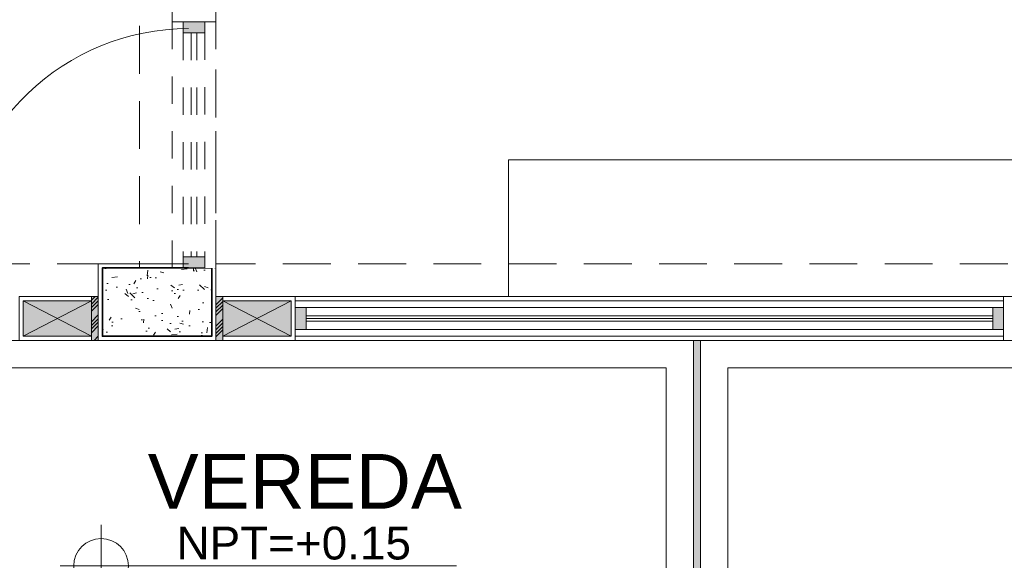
# Model space of a CAD drawing. Header units: millimetres. Extents: x -8931983 to 9630244, y 4 to 18563053.
# Tile 21 of 256: x 349110.37 to 349113.97, y 9281925.64 to 9281927.62. Entities that reach past the tile are written whole.
import ezdxf

# ---------------------------------------------------------------- set-up
doc = ezdxf.new("R2010")
doc.units = ezdxf.units.MM
doc.set_wipeout_variables(frame=1)
for name, pattern in [('01 nivel$0$HIDDEN2', [0.1875, 0.125, -0.0625]), ('CONTINUA', [0]), ('DASHED2', [0.375, 0.25, -0.125]), ('HIDDEN', [9.524999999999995, 6.349999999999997, -3.174999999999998])]:
    doc.linetypes.add(name, pattern=pattern)
for name, color, linetype, lineweight in [('.', 7, 'Continuous', 0), ('0_PROYECCIONES 1', 1, 'DASHED2', 0), ('0_VANOS', 30, 'Continuous', 9), ('COLUMNAS', 3, 'Continuous', 35), ('COLUMNETAS TOP', 253, 'Continuous', 0), ('G-ANNO-DIMS', 7, 'Continuous', 5), ('JUNTAS DE DILATACIÓN', 160, 'CONTINUA', 9), ('MURO', 133, 'Continuous', 15), ('Proyecciones 2', 251, 'HIDDEN', 5), ('TARRAJEO', 32, 'Continuous', 0), ('TEXTO AMBIENTES', 7, 'Continuous', 30), ('vereda', 254, 'Continuous', 5)]:
    doc.layers.add(name, color=color, linetype=linetype, lineweight=lineweight)
for name, color, linetype, lineweight, true_color in [('0_COLUMNA ACHURADO', 250, 'Continuous', 0, 0x363636), ('0_TEXTURA PISOS', 252, 'Continuous', 0, 0x8c8c8c), ('LMOBILIARIO', 252, 'Continuous', 5, 0x898989)]:
    doc.layers.add(name, color=color, linetype=linetype, lineweight=lineweight, true_color=true_color)
doc.styles.add('Arial_1', font='arial.ttf', dxfattribs={"height": 0.15})

# ---------------------------------------------------------------- blocks, each defined once
blk = doc.blocks.new('JUNTA VEREDA')
at = {"layer": '.', "true_color": 0x939598}
h = blk.add_hatch(dxfattribs=at)
h.set_pattern_fill('ANGLE', color=252)
h.set_pattern_definition([(0, (0, 0), (0, 6.985), [5.08, -1.905]), (90, (0, 0), (-6.985, 4e-16), [5.08, -1.905])])
h.paths.add_polyline_path([(-0.01331989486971, 1.200000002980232), (0.0120801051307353, 1.200000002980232), (0.0120801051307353, 0), (-0.01331989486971, 0)])
h = blk.add_hatch(color=252, dxfattribs=at)
h.dxf.hatch_style = 1
h.paths.add_polyline_path([(0.0120801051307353, 1.200000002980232), (-0.01331989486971, 1.200000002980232), (-0.01331989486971, 0), (0.0120801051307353, 0)])
at = {"layer": '0_TEXTURA PISOS'}
h = blk.add_hatch(dxfattribs=at)
h.set_pattern_fill('ANGLE', color=256)
h.set_pattern_definition([(0, (-5477.766061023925, -1210.968031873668), (0, 6.985), [5.08, -1.905]), (90, (-5477.766061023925, -1210.968031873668), (-6.985, 4e-16), [5.08, -1.905])])
h.paths.add_polyline_path([(-0.01331989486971, 1.200000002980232), (0.0120801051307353, 1.200000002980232), (0.0120801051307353, 0), (-0.01331989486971, 0)])
at = {"layer": 'vereda'}
blk.add_lwpolyline([(-0.01331989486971, 1.200000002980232), (0.0120801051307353, 1.200000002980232), (0.0120801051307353, 0), (-0.01331989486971, 0)], close=True, dxfattribs=at)
blk = doc.blocks.new('Cotas de elevación - M_Cota de elevación - Destino rellenado-517392-Nivel 1')
at = {"layer": 'G-ANNO-DIMS'}
for p, q in [((0, -0.0015), (0, 0.0015)), ((-0.0015, 0), (0.013, 0))]:
    blk.add_line(p, q, dxfattribs=at)
blk.add_circle((0, 0), 0.001, dxfattribs=at)
blk = doc.blocks.new('VEREDAAAAA')
at = {"layer": 'vereda', "elevation": 1.018293e-09}
for points in [[(-12.95380000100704, -24.73000000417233), (-9.953800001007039, -24.73000000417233), (-9.953800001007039, -23.53000000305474), (-12.95380000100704, -23.53000000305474)], [(-9.928400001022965, -24.73000000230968), (-6.928400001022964, -24.73000000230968), (-6.928400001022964, -23.53000000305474), (-9.928400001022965, -23.53000000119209)], [(-12.85380000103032, -24.63000000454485), (-10.05380000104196, -24.63000000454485), (-10.05380000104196, -23.63000000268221), (-12.85380000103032, -23.63000000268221)], [(-9.82840000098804, -24.63000000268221), (-7.028400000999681, -24.63000000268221), (-7.028400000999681, -23.63000000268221), (-9.82840000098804, -23.63000000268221)]]:
    blk.add_lwpolyline(points, close=True, dxfattribs=at)
at = {"layer": 'TEXTO AMBIENTES', "xscale": 99.99999999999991, "yscale": 99.99999999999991, "zscale": 99.99999999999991}
blk.add_blockref('Cotas de elevación - M_Cota de elevación - Destino rellenado-517392-Nivel 1', (-12.11992247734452, -24.35431343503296), dxfattribs=at)
at = {"layer": 'vereda'}
blk.add_blockref('JUNTA VEREDA', (-9.940480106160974, -24.73000000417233, 1.018293e-09), dxfattribs=at)
at = {"layer": 'TEXTO AMBIENTES', "insert": (-12.54994558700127, -23.94524336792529), "char_height": 0.2, "width": 2.349898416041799, "attachment_point": 1, "style": 'Arial_1'}
blk.add_mtext('\\pxqc;VEREDA', dxfattribs=at)
at = {"layer": 'TEXTO AMBIENTES', "insert": (-11.84420286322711, -24.21091716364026), "char_height": 0.12, "width": 0.9021418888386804, "attachment_point": 1, "line_spacing_factor": 0.9417779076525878, "style": 'Arial_1'}
blk.add_mtext('NPT=+0.15', dxfattribs=at)
blk = doc.blocks.new('*U886')
at = {"linetype": 'Continuous', "lineweight": 0, "true_color": 0xbebebe}
for points in [[(3037.252435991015, 1360.543106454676), (3037.212435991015, 1360.543106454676), (3037.212435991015, 1360.463106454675), (3037.252435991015, 1360.463106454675)], [(3039.802435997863, 1360.543106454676), (3039.762435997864, 1360.543106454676), (3039.762435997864, 1360.463106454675), (3039.802435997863, 1360.463106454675)]]:
    blk.add_hatch(color=9, dxfattribs=at).paths.add_polyline_path(points)
at = {"layer": '0_VANOS', "linetype": 'Continuous'}
for p, q in [((3037.252435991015, 1360.513106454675), (3039.762435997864, 1360.513106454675)), ((3037.252435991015, 1360.503106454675), (3039.762435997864, 1360.503106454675)), ((3037.252435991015, 1360.493106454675), (3039.762435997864, 1360.493106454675))]:
    blk.add_line(p, q, dxfattribs=at)
for points in [[(3037.212435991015, 1360.543106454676), (3037.212435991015, 1360.463106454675), (3037.252435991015, 1360.463106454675), (3037.252435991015, 1360.543106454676)], [(3037.252435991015, 1360.543106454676), (3039.762435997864, 1360.543106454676), (3039.762435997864, 1360.463106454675), (3037.252435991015, 1360.463106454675)], [(3039.762435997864, 1360.543106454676), (3039.762435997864, 1360.463106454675), (3039.802435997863, 1360.463106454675), (3039.802435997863, 1360.543106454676)]]:
    blk.add_lwpolyline(points, close=True, dxfattribs=at)
blk = doc.blocks.new('*U1569')
for points in [[(0, -0.04999999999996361), (0.040000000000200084, -0.04999999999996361), (0.040000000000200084, 0.010000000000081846), (0.025000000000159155, 0.010000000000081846), (0.025000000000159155, 0.050000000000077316), (0, 0.050000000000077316)], [(0.8999999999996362, -0.0500000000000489), (0.8599999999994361, -0.0500000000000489), (0.8599999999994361, 0.00999999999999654), (0.874999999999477, 0.00999999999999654), (0.874999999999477, 0.04999999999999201), (0.8999999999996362, 0.04999999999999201)]]:
    blk.add_wipeout(points)
blk.add_wipeout([(0.024999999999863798, 0.04999999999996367), (0.024999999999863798, 0.8999999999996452), (0.06499999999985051, 0.8999999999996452), (0.06499999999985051, 0.049999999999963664)])
blk.add_arc((0.0215447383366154, 0.0476485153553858), 0.8534585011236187, 0.1578639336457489, 87.08142791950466)
blk = doc.blocks.new('*U1737')
at = {"linetype": 'Continuous', "true_color": 0xbebebe}
for points in [[(3032.131410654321, 1351.188780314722), (3032.131410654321, 1351.268780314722), (3032.171410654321, 1351.268780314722), (3032.171410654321, 1351.188780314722)], [(3032.991410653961, 1351.188780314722), (3032.991410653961, 1351.268780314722), (3033.031410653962, 1351.268780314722), (3033.031410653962, 1351.188780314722)]]:
    blk.add_hatch(color=9, dxfattribs=at).paths.add_polyline_path(points)
at = {"layer": '0_VANOS', "linetype": 'Continuous'}
for p, q in [((3032.131410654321, 1351.268780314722), (3032.171410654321, 1351.268780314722)), ((3032.131410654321, 1351.268780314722), (3032.131410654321, 1351.188780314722)), ((3032.171410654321, 1351.268780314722), (3032.171410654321, 1351.188780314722)), ((3032.991410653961, 1351.188780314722), (3032.991410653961, 1351.268780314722)), ((3032.991410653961, 1351.268780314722), (3033.031410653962, 1351.268780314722)), ((3033.031410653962, 1351.268780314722), (3033.031410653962, 1351.188780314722)), ((3032.171410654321, 1351.188780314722), (3032.131410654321, 1351.188780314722)), ((3033.031410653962, 1351.188780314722), (3032.991410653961, 1351.188780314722))]:
    blk.add_line(p, q, dxfattribs=at)
at = {"layer": '0_VANOS', "linetype": '01 nivel$0$HIDDEN2', "ltscale": 0.5}
for p, q in [((3032.170780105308, 1351.268780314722), (3032.990780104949, 1351.268780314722)), ((3032.171410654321, 1351.238780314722), (3032.991410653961, 1351.238780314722)), ((3032.171410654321, 1351.218780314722), (3032.991410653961, 1351.218780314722)), ((3032.171410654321, 1351.188780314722), (3032.991410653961, 1351.188780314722))]:
    blk.add_line(p, q, dxfattribs=at)
at = {"layer": '0_VANOS', "linetype": '01 nivel$0$HIDDEN2'}
blk.add_line((3032.991410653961, 1351.268780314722), (3033.031410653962, 1351.268780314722), dxfattribs=at)
blk = doc.blocks.new('ADMIII PLATA GG')
at = {"layer": '.', "true_color": 0xadddf7, "transparency": 33554572}
h = blk.add_hatch(color=141, dxfattribs=at)
h.dxf.hatch_style = 1
h.paths.add_polyline_path([(-10.91500000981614, -22.15500000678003), (-10.94000000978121, -22.15500000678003), (-10.94000000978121, -22.31500000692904), (-10.91500000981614, -22.31500000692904)])
h = blk.add_hatch(color=141, dxfattribs=at)
h.dxf.hatch_style = 1
h.paths.add_polyline_path([(-10.48500000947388, -22.1549999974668), (-10.46000000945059, -22.1549999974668), (-10.46000000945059, -22.31499999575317), (-10.48500000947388, -22.31499999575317)])
at = {"layer": '0_COLUMNA ACHURADO'}
h = blk.add_hatch(dxfattribs=at)
h.set_pattern_fill('AR-CONC', color=256, scale=0.00088, angle=90.00000000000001)
h.set_pattern_definition([(140, (0, 0), (0.0140263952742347, 0.1603225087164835), [0.016764, -0.184404]), (85.00000000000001, (0, 0), (-0.1681300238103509, -0.0310142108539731), [0.0134112, -0.1475237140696]), (190.4514447, (0.0011688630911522, 0.0133601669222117), (-0.1541036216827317, 0.1293082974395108), [0.014247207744, -0.156719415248]), (136.1842, (-0.0447039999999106, 0), (0.0369972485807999, 0.2385495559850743), [0.025146, -0.2766059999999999]), (186.63555761, (-0.0416209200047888, 0.0198791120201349), (-0.2177349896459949, 0.2089156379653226), [0.0213708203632, -0.2350793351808]), (81.18415117, (-0.0447039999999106, 0), (-0.2177349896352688, 0.2089156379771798), [0.0201167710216, -0.2212845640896]), (111, (-0.033527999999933, 0.0223520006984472), (0.0899933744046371, 0.1334206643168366), [0.016764, -0.184404]), (56.00000000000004, (-0.033527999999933, 0.0223520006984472), (-0.1620854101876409, 0.0543857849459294), [0.0134112, -0.1475232]), (161.451445, (-0.0260285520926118, 0.0334703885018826), (-0.0720920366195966, 0.1878064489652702), [0.014247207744, -0.1567191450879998]), (127.5, (0, 0), (-0.0744084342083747, 0.0027179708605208), [0, -0.14573504, 0, -0.1497584, 0, -0.148082]), (97.49999999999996, (0, 0), (-0.0881589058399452, 0.0588013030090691), [0, -0.08538464, 0, -0.14238224, 0, -0.0564388]), (57.50000000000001, (0, -0.0498449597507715), (0.0050412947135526, 0.1193197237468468), [0, -0.05588, 0, -0.1743456, 0, -0.2313432]), (47.5, (0, -0.0721969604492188), (-0.0223753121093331, 0.1303536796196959), [0, -0.072644, 0, -0.11578336, 0, -0.1642872])])
h.paths.add_polyline_path([(-10.90000000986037, -22.300000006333), (-10.50000000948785, -22.300000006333), (-10.50000000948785, -22.05000000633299), (-10.90000000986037, -22.05000000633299)])
at = {"layer": 'COLUMNETAS TOP', "true_color": 0xc0c0c0}
for points in [[(-11.19000000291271, -22.17000001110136), (-10.94000000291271, -22.17000001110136), (-10.94000000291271, -22.30000001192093), (-11.19000000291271, -22.30000001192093)], [(-10.46000000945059, -22.1699999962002), (-10.21000000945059, -22.1699999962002), (-10.21000000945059, -22.29999999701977), (-10.46000000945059, -22.29999999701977)]]:
    blk.add_hatch(color=9, dxfattribs=at).paths.add_polyline_path(points)
at = {"layer": 'JUNTAS DE DILATACIÓN'}
h = blk.add_hatch(dxfattribs=at)
h.set_pattern_fill('ANSI34', color=256, scale=0.0029, angle=0.0939636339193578)
h.set_pattern_definition([(45.09396363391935, (-5597.860869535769, -1555.296894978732), (-0.0391281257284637, 0.0389999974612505), []), (45.09396363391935, (-5597.847848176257, -1555.296873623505), (-0.0391281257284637, 0.0389999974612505), []), (45.09396363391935, (-5597.834826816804, -1555.296852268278), (-0.0391281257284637, 0.0389999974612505), []), (45.09396363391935, (-5597.821805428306, -1555.296830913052), (-0.0391281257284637, 0.0389999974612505), [])])
h.paths.add_polyline_path([(-10.91500000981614, -22.15500000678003), (-10.94000000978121, -22.15500000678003), (-10.94000000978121, -22.31500000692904), (-10.91500000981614, -22.31500000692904)])
h = blk.add_hatch(dxfattribs=at)
h.set_pattern_fill('ANSI34', color=256, scale=0.0029, angle=0.0939636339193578)
h.set_pattern_definition([(45.09396363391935, (-5610.260869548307, -1555.296894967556), (-0.0391281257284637, 0.0389999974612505), []), (45.09396363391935, (-5610.247848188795, -1555.296873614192), (-0.0391281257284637, 0.0389999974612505), []), (45.09396363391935, (-5610.234826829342, -1555.296852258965), (-0.0391281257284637, 0.0389999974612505), []), (45.09396363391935, (-5610.221805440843, -1555.296830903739), (-0.0391281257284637, 0.0389999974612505), [])])
h.paths.add_polyline_path([(-10.48500000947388, -22.1549999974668), (-10.46000000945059, -22.1549999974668), (-10.46000000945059, -22.31499999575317), (-10.48500000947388, -22.31499999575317)])
at = {"layer": '0_PROYECCIONES 1', "ltscale": 0.7}
for points, elevation in [([(-10.48500000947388, -0.2650000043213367), (-10.76500000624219, -0.2650000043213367), (-10.76500000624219, -22.05000000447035), (-10.48500000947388, -22.05000000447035)], -2.170282e-10), ([(-0.7149999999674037, -22.31499999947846), (-0.7149999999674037, -22.03500000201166), (-17.08500000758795, -22.03499999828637), (-17.08500000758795, -22.31499999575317)], 1.018293e-09)]:
    blk.add_lwpolyline(points, close=True, dxfattribs=dict(at, elevation=elevation))
at = {"layer": 'COLUMNAS', "color": 6, "elevation": -1.2164492e-09}
blk.add_lwpolyline([(-10.50000000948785, -22.05000000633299), (-10.90000000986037, -22.05000000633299), (-10.90000000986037, -22.300000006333), (-10.50000000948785, -22.300000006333)], close=True, dxfattribs=at)
at = {"layer": 'COLUMNETAS TOP'}
for p, q in [((-10.94000000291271, -22.17000001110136, -20.54863760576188), (-11.19000000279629, -22.30000001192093, -20.54863760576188)), ((-11.19000000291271, -22.17000001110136, -20.54863760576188), (-10.94000000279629, -22.30000001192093, -20.54863760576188)), ((-10.21000000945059, -22.1699999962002, -1.2164492e-09), (-10.46000000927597, -22.29999999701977, -1.2164492e-09)), ((-10.46000000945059, -22.1699999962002, -1.2164492e-09), (-10.21000000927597, -22.29999999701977, -1.2164492e-09))]:
    blk.add_line(p, q, dxfattribs=at)
for points, elevation in [([(-11.19000000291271, -22.17000001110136), (-10.94000000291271, -22.17000001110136), (-10.94000000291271, -22.30000001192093), (-11.19000000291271, -22.30000001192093)], -20.54863760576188), ([(-10.46000000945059, -22.1699999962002), (-10.21000000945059, -22.1699999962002), (-10.21000000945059, -22.29999999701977), (-10.46000000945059, -22.29999999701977)], -1.2164492e-09)]:
    blk.add_lwpolyline(points, close=True, dxfattribs=dict(at, elevation=elevation))
at = {"layer": 'JUNTAS DE DILATACIÓN'}
for points, elevation in [([(-10.91500000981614, -22.15500000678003), (-10.94000000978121, -22.15500000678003), (-10.94000000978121, -22.31500000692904), (-10.91500000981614, -22.31500000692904)], -20.54863760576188), ([(-10.48500000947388, -22.1549999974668), (-10.46000000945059, -22.1549999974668), (-10.46000000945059, -22.31499999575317), (-10.48500000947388, -22.31499999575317)], -1.2164492e-09)]:
    blk.add_lwpolyline(points, close=True, dxfattribs=dict(at, elevation=elevation))
at = {"layer": 'LMOBILIARIO', "lineweight": 0, "elevation": -20.54863760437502}
blk.add_lwpolyline([(-9.41536643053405, -22.15499999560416), (-7.315000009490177, -22.15499999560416), (-7.315000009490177, -22.03500000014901), (-7.085000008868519, -22.03500000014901), (-7.085000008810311, -21.65499999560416), (-9.41536643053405, -21.65499999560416)], close=True, dxfattribs=at)
at = {"layer": 'MURO'}
for p, q in [((-10.19500000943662, -22.16999999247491), (-7.605000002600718, -22.16999999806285)), ((-10.21000001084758, -22.29999999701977), (-10.21000000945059, -22.29999999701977)), ((-10.19500000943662, -22.29999981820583), (-7.605000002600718, -22.29996899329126))]:
    blk.add_line(p, q, dxfattribs=at)
at = {"layer": 'TARRAJEO'}
for p, q in [((-10.64497434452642, -21.15000000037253), (-10.64499573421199, -18.16499999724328)), ((-10.48497445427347, -21.15000000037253), (-10.48499570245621, -18.16499999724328)), ((-10.48497445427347, -21.15000000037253), (-10.64497446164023, -21.14999848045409)), ((-10.19500000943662, -22.1549999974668), (-7.605000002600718, -22.1549999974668)), ((-10.19500000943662, -22.31499999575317), (-7.605000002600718, -22.31496176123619))]:
    blk.add_line(p, q, dxfattribs=at)
for points, elevation in [([(-10.48500000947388, -22.03500000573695), (-10.91500000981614, -22.03500000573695), (-10.91500000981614, -22.3150000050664), (-10.48500000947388, -22.3150000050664)], -1.2164492e-09), ([(-11.20500000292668, -22.15500001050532), (-10.94000000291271, -22.15500001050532), (-10.94000000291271, -22.31500001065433), (-11.20500000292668, -22.31500001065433)], -20.54863760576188), ([(-10.46000000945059, -22.1549999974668), (-10.19500000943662, -22.1549999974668), (-10.19500000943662, -22.31499999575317), (-10.46000000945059, -22.31499999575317)], -1.2164492e-09), ([(-7.605000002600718, -22.15499999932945), (-7.340000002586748, -22.15499999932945), (-7.340000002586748, -22.31499999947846), (-7.605000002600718, -22.31499999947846)], -20.54863760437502)]:
    blk.add_lwpolyline(points, close=True, dxfattribs=dict(at, elevation=elevation))
at = {"layer": '0_VANOS', "xscale": -1}
blk.add_blockref('*U886', (3029.607435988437, -1382.738106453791, -20.54863760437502), dxfattribs=at)
at = {"layer": '0_VANOS', "rotation": 90.00000000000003}
blk.add_blockref('*U1569', (-10.53500000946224, -22.05000000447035), dxfattribs=at)
at = {"layer": 'Proyecciones 2', "linetype": 'DASHED2', "ltscale": 0.3, "elevation": -2.170282e-10}
blk.add_lwpolyline([(-10.48500020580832, -22.05000000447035), (-10.48497445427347, -21.15000000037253), (-10.64497434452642, -21.15000000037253), (-10.64500009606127, -22.05000000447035)], close=True, dxfattribs=at)
at = {"rotation": 270}
blk.add_blockref('*U1737', (-1361.793780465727, 3010.981410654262), dxfattribs=at)

msp = doc.modelspace()

# ---------------------------------------------------------------- block references
at = {"lineweight": 5}
msp.add_blockref('VEREDAAAAA', (349122.7898144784, 9281949.974441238), dxfattribs=at)

# ---------------------------------------------------------------- next in the draw order: block references
msp.add_blockref('ADMIII PLATA GG', (349121.5748144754, 9281948.759441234), dxfattribs=at)

doc.saveas('drawing.dxf')
